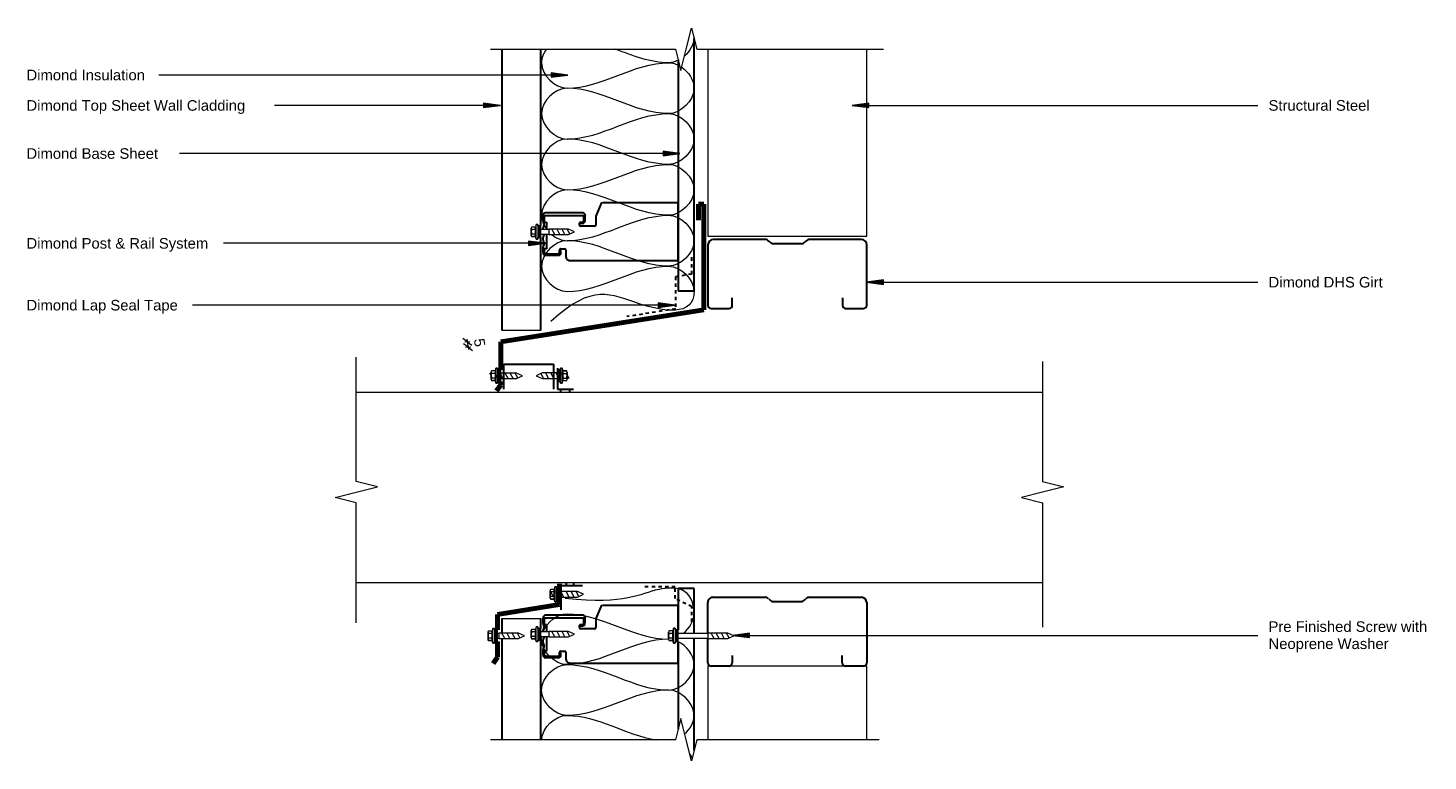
# Model space of a CAD drawing. Header units: millimetres. Extents: x -6645 to -5323, y 2821 to 3513.
import ezdxf

# ---------------------------------------------------------------- set-up
doc = ezdxf.new("R2010")
doc.units = ezdxf.units.MM
doc.linetypes.add('Dash', pattern=[6.35, 3.175, -3.175])
for name, color, linetype, lineweight in [('A-ANNO-DIMS', 7, 'Continuous', 9), ('A-ANNO-DIMS-5', 7, 'Continuous', 9), ('A-DETL-GENF', 7, 'Continuous', 9), ('A-DETL-MEDM', 7, 'Continuous', 30), ('A-DETL-THIN', 7, 'Continuous', 9), ('G-ANNO-TEXT', 7, 'Continuous', 9)]:
    doc.layers.add(name, color=color, linetype=linetype, lineweight=lineweight)
doc.layers.add('A-DETL', color=7, linetype='Continuous', lineweight=9, true_color=0x00a600)
doc.styles.add('Arial', font='arial.ttf', dxfattribs={"height": 10})
doc.dimstyles.new('New_ARIAL_2', dxfattribs={"dimscale": 304.8, "dimtxt": 10.202594, "dimasz": 0.024606, "dimexe": 0.008202, "dimexo": 0.0625, "dimgap": 0.00651, "dimtad": 1, "dimdec": 0, "dimzin": 0, "dimdsep": 46, "dimtxsty": 'Arial', "dimblk1": 'OBLIQUE', "dimblk2": 'OBLIQUE', "dimsah": 1, "dimcen": 0.09, "dimdle": 0.008202, "dimazin": 0, "dimtfac": 1, "dimtdec": 4, "dimtix": 1, "dimtmove": 2, "dimatfit": 3, "dimfxl": 0.008202, "dimfxlon": 1, "dimtvp": 1, "dimtolj": 1, "dimtzin": 0, "dimarcsym": 2})

# ---------------------------------------------------------------- blocks, each defined once
blk = doc.blocks.new('Dimond AshGrid Post _ Rail Base - Dimond AshGrid Post _ Rail Base-2102051-ASC - Square Penetration Window _ Door Head')
at = {"layer": 'A-DETL-GENF', "lineweight": 30}
for p, q in [((38.2, 22.5), (-180, 22.5)), ((-180, 22.5), (-180, 7.5)), ((-180, 7.5), (58.2, 7.5))]:
    blk.add_line(p, q, dxfattribs=at)
blk = doc.blocks.new('DHS_purlins_150 - Dimond hi-span steel purlin _specify size_-1974646-ASC - Square Penetration Window _ Door Head')
at = {"layer": 'A-DETL-GENF', "lineweight": 30}
for p, q in [((62, 0), (5, 0)), ((0, -5), (0, -53.9)), ((65, -20), (65, -3)), ((55, -23), (62, -23)), ((1.5, -57.5), (2.5, -58.5)), ((4, -62.1), (4, -87.9)), ((2.5, -91.5), (1.5, -92.5)), ((0, -96.1), (0, -145)), ((62, -127), (55, -127)), ((65, -147), (65, -130)), ((5, -150), (62, -150))]:
    blk.add_line(p, q, dxfattribs=at)
for centre, radius, start, end in [((62, -3), 3, 360, 90), ((5, -5), 5, 90, 180), ((62, -20), 3, 270, 0), ((5, -53.9), 5, 180, 225), ((-1, -62.1), 5, 0, 45), ((5, -96.1), 5, 135, 180), ((-1, -87.9), 5, 315, 0), ((62, -130), 3, 360, 90), ((5, -145), 5, 180, 270), ((62, -147), 3, 270, 0)]:
    blk.add_arc(centre, radius, start, end, dxfattribs=at)
blk = doc.blocks.new('Long section5 - Dimond Brownbuilt 900 wall cladding _specify thickness and coating_-1978609-ASC - Square Penetration Window _ Door Head')
at = {"layer": 'A-DETL-GENF'}
blk.add_line((0, 0), (0, -37), dxfattribs=at)
at = {"layer": 'A-DETL-MEDM'}
for p, q in [((265.3, 0), (0, 0)), ((0, -37), (87.5, -37)), ((98.5, -37), (265.3, -37))]:
    blk.add_line(p, q, dxfattribs=at)
blk = doc.blocks.new('Dimond AshGrid Post _ Rail System - Dimond AshGrid Post _ Rail System-1973272-ASC - Square Penetration Window _ Door Head')
at = {"layer": 'A-DETL-GENF', "lineweight": 30}
for p, q in [((-22.1, 110.2), (-22.1, 98.2)), ((-20.8, 108.7), (-20.8, 97)), ((-14.3, 112.7), (-19.7, 112.7)), ((-16, 111.5), (-19.7, 111.5)), ((-16, 109.5), (-16, 111.5)), ((-2.3, 109.5), (-16, 109.5)), ((-11.7, 111.6), (-13.2, 112.4)), ((-9.1, 112.4), (-10.6, 111.6)), ((-5.3, 112.7), (-8, 112.7)), ((-2.7, 111.6), (-4.2, 112.4)), ((3.7, 112.7), (2.2, 112.7)), ((9.1, 109.5), (2.2, 109.5)), ((6.3, 111.6), (4.8, 112.4)), ((8.9, 112.4), (7.4, 111.6)), ((15.1, 111.5), (9.1, 111.5)), ((9.1, 111.5), (9.1, 109.5)), ((15.4, 112.7), (10, 112.7)), ((15.1, 74), (15.1, 111.5)), ((17.9, 75.1), (17.9, 110.2)), ((-20.8, 97), (-17, 97)), ((-19.4, 95.8), (-16, 96.2)), ((-16, 96), (-16, 92)), ((-27.2, 87.2), (-27.2, -15)), ((-17, 91), (-23.5, 91)), ((5.2, 63.9), (5.2, 77.2)), ((6.2, 78.2), (8.1, 78.2)), ((8, 77.6), (8, 75.4)), ((9.1, 77.2), (9.1, 75.2)), ((10.2, 74), (15.1, 74)), ((10.3, 72.9), (15.3, 72.7)), ((14.9, 62.9), (6.2, 62.9)), ((26, 58.2), (14.9, 62.9)), ((27.2, 4.2), (27.2, 56.3)), ((27.2, -15), (27.2, 4.2)), ((-27.2, -15), (27.2, -15))]:
    blk.add_line(p, q, dxfattribs=at)
for centre, radius, start, end in [((-19.7, 110.2), 2.45, 90, 180), ((-16.8, 108.7), 4.02, 136.4196, 180), ((-14.3, 110.2), 2.45, 63.6686, 90), ((-11.2, 112.7), 1.25, 243.6686, 296.3314), ((-8, 110.2), 2.45, 90, 116.3314), ((-5.3, 110.2), 2.45, 63.6686, 90), ((-2.2, 112.7), 1.25, 243.6686, 265.3423), ((3.7, 110.2), 2.45, 63.6686, 90), ((6.8, 112.7), 1.25, 243.6686, 296.3314), ((10, 110.2), 2.45, 90, 116.3314), ((15.4, 110.2), 2.45, 0, 90), ((-19.7, 98.2), 2.45, 180, 276), ((-17, 96), 1, 360, 90), ((-23.5, 87.3), 3.71, 90, 180.6364), ((-17, 92), 1, 270, 360), ((6.2, 77.2), 1, 90, 180), ((10.4, 75.4), 2.45, 180, 267.14), ((8.1, 77.2), 1, 360, 90), ((10.3, 75.2), 1.2, 180, 265.2229), ((15.4, 75.1), 2.45, 267.14, 0), ((6.2, 63.9), 1, 180, 270), ((25.2, 56.3), 2.01, 0, 66.5788)]:
    blk.add_arc(centre, radius, start, end, dxfattribs=at)
blk = doc.blocks.new('Break Line_dimond - Break Line_dimond-2142460-ASC - Square Penetration Window _ Door Head')
at = {"layer": 'A-DETL-GENF'}
for p, q in [((5, 20), (0, 0)), ((10, 0), (5, 20)), ((-10, 0), (-186.3, 0)), ((-5, -20), (-10, 0)), ((0, 0), (-5, -20)), ((184.8, 0), (10, 0))]:
    blk.add_line(p, q, dxfattribs=at)
blk = doc.blocks.new('Detail-Screws-12Gx45mmTek screw 30mm1 - Prefinished screw with neoprene washer-2084702-ASC - Square Penetration Window _ Door Head')
at = {"layer": 'A-DETL-GENF'}
blk.add_hatch(color=256, dxfattribs=at).paths.add_polyline_path([(-5.5, 0), (5.5, 0), (5.5, 3), (-5.5, 3)])
for p, q in [((-4.5, 5), (-7, 4.5)), ((-7, 4.5), (-4.5, 5)), ((-7, 4.5), (-7, 3)), ((-7, 3), (-7, 4.5)), ((-7, 4.5), (7, 4.5)), ((-7, 3), (-5.5, 3)), ((-5.5, 3), (-7, 3)), ((5.5, 3), (-5.5, 3)), ((-5.5, 3), (-5.5, 0)), ((-5.5, 0), (5.5, 0)), ((-4.5, 8.7), (-4.5, 5)), ((-4.5, 5), (-4.5, 8.7)), ((-4.5, 5), (4.5, 5)), ((3.4, 9), (-3.4, 9)), ((-3.4, 9), (3.4, 9)), ((-2.3, 0), (-2.3, -7.7)), ((-2.3, 5), (-2.3, 8.7)), ((2.2, 5), (2.2, 8.7)), ((2.2, -7.7), (2.2, 0)), ((4.5, 5), (4.5, 8.7)), ((4.5, 5), (4.5, 8.7)), ((7, 4.5), (4.5, 5)), ((7, 4.5), (4.5, 5)), ((5.5, 3), (7, 3)), ((7, 3), (5.5, 3)), ((5.5, 0), (5.5, 3)), ((7, 3), (7, 4.5)), ((7, 4.5), (7, 3)), ((-2.3, -7.7), (-2.6, -7.7)), ((-2.6, -7.7), (-2.6, -26.2)), ((-2.6, -13.2), (2.5, -10.5)), ((-2.3, -7.7), (2.2, -7.7)), ((2.5, -7.7), (2.2, -7.7)), ((2.5, -26.2), (2.5, -7.7)), ((-2.6, -18), (2.5, -15.3)), ((-2.6, -22.8), (2.5, -20.1)), ((-2.6, -26.2), (0, -31.7)), ((-2, -27.4), (2.5, -25)), ((0, -31.7), (2.5, -26.2))]:
    blk.add_line(p, q, dxfattribs=at)
for centre, radius, start, end in [((-3.4, 6.9), 2.13, 90, 121.8908), ((-3.4, 6.9), 2.13, 58.1092, 121.8908), ((0, 1), 8.04, 73.7398, 106.2602), ((3.4, 6.9), 2.13, 58.1092, 121.8908), ((3.4, 6.9), 2.13, 58.1092, 90)]:
    blk.add_arc(centre, radius, start, end, dxfattribs=at)
blk = doc.blocks.new('DHS_purlins_150 - Dimond hi-span steel purlin _specify size_-1449125-ASC - Square Penetration Window _ Door Head')
at = {"layer": 'A-DETL-GENF', "lineweight": 30}
for p, q in [((5, 150), (62, 150)), ((65, 147), (65, 130)), ((0, 96.1), (0, 145)), ((62, 127), (55, 127)), ((2.5, 91.5), (1.5, 92.5)), ((4, 62.1), (4, 87.9)), ((0, 5), (0, 53.9)), ((1.5, 57.5), (2.5, 58.5)), ((55, 23), (62, 23)), ((65, 20), (65, 3)), ((34.1, 0), (5, 0)), ((62, 0), (38.6, 0))]:
    blk.add_line(p, q, dxfattribs=at)
for centre, radius, start, end in [((5, 145), 5, 90, 180), ((62, 147), 3, 0, 90), ((62, 130), 3, 270, 0), ((5, 96.1), 5, 180, 225), ((-1, 87.9), 5, 360, 45), ((5, 53.9), 5, 135, 180), ((-1, 62.1), 5, 315, 0), ((62, 20), 3, 360, 90), ((5, 5), 5, 180, 270), ((62, 3), 3, 270, 0)]:
    blk.add_arc(centre, radius, start, end, dxfattribs=at)
blk = doc.blocks.new('Break Line_dimond - Break Line_dimond-2140044-ASC - Square Penetration Window _ Door Head')
at = {"layer": 'A-DETL-GENF'}
for p, q in [((-10, 0), (-5, 20)), ((-5, 20), (0, 0)), ((-123.3, 0), (-10, 0)), ((0, 0), (5, -20)), ((5, -20), (10, 0)), ((10, 0), (127.5, 0))]:
    blk.add_line(p, q, dxfattribs=at)
blk = doc.blocks.new('Break Line_dimond - Break Line_dimond-2140445-ASC - Square Penetration Window _ Door Head')
at = {"layer": 'A-DETL-GENF'}
for p, q in [((-10, 0), (-5, 20)), ((-5, 20), (0, 0)), ((-123.3, 0), (-10, 0)), ((0, 0), (5, -20)), ((5, -20), (10, 0)), ((10, 0), (127.5, 0))]:
    blk.add_line(p, q, dxfattribs=at)
blk = doc.blocks.new('Dimond AshGrid Post _ Rail Base - Dimond AshGrid Post _ Rail Base-2141364-ASC - Square Penetration Window _ Door Head')
at = {"layer": 'A-DETL-GENF', "lineweight": 30}
for p, q in [((-41.5, -7.5), (-84, -7.5)), ((-84, -7.5), (-84, -22.5)), ((69, -7.5), (-37, -7.5)), ((-84, -22.5), (-44.8, -22.5)), ((-33.8, -22.5), (49, -22.5))]:
    blk.add_line(p, q, dxfattribs=at)
blk = doc.blocks.new('Long section5 - Dimond Brownbuilt 900 wall cladding _specify thickness and coating_-2141413-ASC - Square Penetration Window _ Door Head')
at = {"layer": 'A-DETL-GENF'}
blk.add_line((0, 0), (0, 37), dxfattribs=at)
at = {"layer": 'A-DETL-MEDM'}
for p, q in [((9.4, 37), (0, 37)), ((114.6, 37), (20.4, 37)), ((0, 0), (13.9, 0)), ((19, 0), (114.6, 0))]:
    blk.add_line(p, q, dxfattribs=at)
blk = doc.blocks.new('Break Line_dimond - Break Line_dimond-2142367-ASC - Square Penetration Window _ Door Head')
at = {"layer": 'A-DETL-GENF'}
for p, q in [((-10, 0), (-5, 20)), ((-5, 20), (0, 0)), ((-182.4, 0), (-10, 0)), ((0, 0), (5, -20)), ((5, -20), (10, 0)), ((10, 0), (184.8, 0))]:
    blk.add_line(p, q, dxfattribs=at)
blk = doc.blocks.new('Dimond AshGrid Post _ Rail System - Dimond AshGrid Post _ Rail System-V1-ASC - Square Penetration Window _ Door Head')
at = {"layer": 'A-DETL-GENF', "lineweight": 30}
for p, q in [((-22.1, 110.2), (-22.1, 98.2)), ((-20.8, 108.7), (-20.8, 97)), ((-14.3, 112.7), (-19.7, 112.7)), ((-16, 111.5), (-19.7, 111.5)), ((-16, 109.5), (-16, 111.5)), ((-2.3, 109.5), (-16, 109.5)), ((-11.7, 111.6), (-13.2, 112.4)), ((-9.1, 112.4), (-10.6, 111.6)), ((-5.3, 112.7), (-8, 112.7)), ((-2.7, 111.6), (-4.2, 112.4)), ((3.7, 112.7), (2.2, 112.7)), ((9.1, 109.5), (2.2, 109.5)), ((6.3, 111.6), (4.8, 112.4)), ((8.9, 112.4), (7.4, 111.6)), ((15.1, 111.5), (9.1, 111.5)), ((9.1, 111.5), (9.1, 109.5)), ((15.4, 112.7), (10, 112.7)), ((15.1, 74), (15.1, 111.5)), ((17.9, 75.1), (17.9, 110.2)), ((-20.8, 97), (-17, 97)), ((-19.4, 95.8), (-16, 96.2)), ((-16, 96), (-16, 92)), ((-27.2, 87.2), (-27.2, -15)), ((-17, 91), (-23.5, 91)), ((5.2, 63.9), (5.2, 77.2)), ((6.2, 78.2), (8.1, 78.2)), ((8, 77.6), (8, 75.4)), ((9.1, 77.2), (9.1, 75.2)), ((10.2, 74), (15.1, 74)), ((10.3, 72.9), (15.3, 72.7)), ((14.9, 62.9), (6.2, 62.9)), ((26, 58.2), (14.9, 62.9)), ((27.2, 4.2), (27.2, 56.3)), ((27.2, -15), (27.2, 4.2)), ((-27.2, -15), (-7, -15)), ((4, -15), (27.2, -15))]:
    blk.add_line(p, q, dxfattribs=at)
for centre, radius, start, end in [((-19.7, 110.2), 2.45, 90, 180), ((-16.8, 108.7), 4.02, 136.4196, 180), ((-14.3, 110.2), 2.45, 63.6686, 90), ((-11.2, 112.7), 1.25, 243.6686, 296.3314), ((-8, 110.2), 2.45, 90, 116.3314), ((-5.3, 110.2), 2.45, 63.6686, 90), ((-2.2, 112.7), 1.25, 243.6686, 265.3423), ((3.7, 110.2), 2.45, 63.6686, 90), ((6.8, 112.7), 1.25, 243.6686, 296.3314), ((10, 110.2), 2.45, 90, 116.3314), ((15.4, 110.2), 2.45, 0, 90), ((-19.7, 98.2), 2.45, 180, 276), ((-17, 96), 1, 360, 90), ((-23.5, 87.3), 3.71, 90, 180.6364), ((-17, 92), 1, 270, 360), ((6.2, 77.2), 1, 90, 180), ((10.4, 75.4), 2.45, 180, 267.14), ((8.1, 77.2), 1, 360, 90), ((10.3, 75.2), 1.2, 180, 265.2229), ((15.4, 75.1), 2.45, 267.14, 0), ((6.2, 63.9), 1, 180, 270), ((25.2, 56.3), 2.01, 0, 66.5788)]:
    blk.add_arc(centre, radius, start, end, dxfattribs=at)
blk = doc.blocks.new('Detail-Screws-12Gx45mmTek screw 30mm1 - Prefinished screw with neoprene washer-2141724-ASC - Square Penetration Window _ Door Head')
at = {"layer": 'A-DETL-GENF'}
blk.add_hatch(color=256, dxfattribs=at).paths.add_polyline_path([(-5.5, 0), (5.5, 0), (5.5, 3), (-5.5, 3)])
for p, q in [((-4.5, 5), (-7, 4.5)), ((-7, 4.5), (-4.5, 5)), ((-7, 4.5), (-7, 3)), ((-7, 3), (-7, 4.5)), ((-7, 4.5), (7, 4.5)), ((-7, 3), (-5.5, 3)), ((-5.5, 3), (-7, 3)), ((5.5, 3), (-5.5, 3)), ((-5.5, 3), (-5.5, 0)), ((-5.5, 0), (5.5, 0)), ((-4.5, 8.7), (-4.5, 5)), ((-4.5, 5), (-4.5, 8.7)), ((-4.5, 5), (4.5, 5)), ((3.4, 9), (-3.4, 9)), ((-3.4, 9), (3.4, 9)), ((-2.3, 0), (-2.3, -1.4)), ((-2.3, 5), (-2.3, 8.7)), ((2.2, 5), (2.2, 8.7)), ((2.2, -1.4), (2.2, 0)), ((4.5, 5), (4.5, 8.7)), ((4.5, 5), (4.5, 8.7)), ((7, 4.5), (4.5, 5)), ((7, 4.5), (4.5, 5)), ((5.5, 3), (7, 3)), ((7, 3), (5.5, 3)), ((5.5, 0), (5.5, 3)), ((7, 3), (7, 4.5)), ((7, 4.5), (7, 3)), ((-2.3, -1.4), (-2.6, -1.4)), ((-2.6, -1.4), (-2.6, -19.9)), ((-2.6, -6.9), (2.5, -4.2)), ((-2.6, -11.7), (2.5, -9.1)), ((-2.3, -1.4), (2.2, -1.4)), ((2.5, -1.4), (2.2, -1.4)), ((2.5, -19.9), (2.5, -1.4)), ((-2.6, -16.6), (2.5, -13.9)), ((-2.6, -19.9), (0, -25.4)), ((-2, -21.1), (2.5, -18.7)), ((0, -25.4), (2.5, -19.9))]:
    blk.add_line(p, q, dxfattribs=at)
for centre, radius, start, end in [((-3.4, 6.9), 2.13, 90, 121.8908), ((-3.4, 6.9), 2.13, 58.1092, 121.8908), ((0, 1), 8.04, 73.7398, 106.2602), ((3.4, 6.9), 2.13, 58.1092, 121.8908), ((3.4, 6.9), 2.13, 58.1092, 90)]:
    blk.add_arc(centre, radius, start, end, dxfattribs=at)
blk = doc.blocks.new('12gx20mmTek screw - Standard-2143570-ASC - Square Penetration Window _ Door Head')
at = {"layer": 'A-DETL-GENF'}
blk.add_hatch(color=256, dxfattribs=at).paths.add_polyline_path([(-5.5, 0), (5.5, 0), (5.5, 3), (-5.5, 3)])
for p, q in [((-4.5, 5), (-7, 4.5)), ((-7, 4.5), (-4.5, 5)), ((-7, 4.5), (-7, 3)), ((-7, 3), (-7, 4.5)), ((-7, 4.5), (7, 4.5)), ((-7, 3), (7, 3)), ((7, 3), (-7, 3)), ((-5.5, 3), (-5.5, 0)), ((-5.5, 0), (-2.6, 0)), ((-4.5, 8.7), (-4.5, 5)), ((-4.5, 5), (-4.5, 8.7)), ((-4.5, 5), (4.5, 5)), ((3.4, 9), (-3.4, 9)), ((-3.4, 9), (3.4, 9)), ((-2.6, 5.6), (2.5, 8.3)), ((-2.6, 0.8), (2.5, 3.5)), ((2.5, 0), (-2.6, 0)), ((-2.6, 0), (-2.6, -17)), ((-2.2, 5), (-2.2, 8.7)), ((2.2, 5), (2.2, 8.7)), ((2.5, 0), (5.5, 0)), ((2.5, -17), (2.5, 0)), ((4.5, 5), (4.5, 8.7)), ((4.5, 5), (4.5, 8.7)), ((7, 4.5), (4.5, 5)), ((7, 4.5), (4.5, 5)), ((5.5, 0), (5.5, 3)), ((7, 3), (7, 4.5)), ((7, 4.5), (7, 3)), ((-2.6, -4), (2.5, -1.3)), ((-2.6, -8.9), (2.5, -6.2)), ((-2.6, -13.7), (2.5, -11)), ((-2.6, -17), (0, -22.5)), ((-2, -18.2), (2.5, -15.8)), ((0, -22.5), (2.5, -17))]:
    blk.add_line(p, q, dxfattribs=at)
for centre, radius, start, end in [((-3.4, 6.9), 2.13, 90, 121.8908), ((-3.4, 6.9), 2.13, 58.1092, 121.8908), ((0, 1), 8.04, 73.7398, 106.2602), ((3.4, 6.9), 2.13, 58.1092, 121.8908), ((3.4, 6.9), 2.13, 58.1092, 90)]:
    blk.add_arc(centre, radius, start, end, dxfattribs=at)
blk = doc.blocks.new('Detail-Screws-12Gx45mmTek screw 30mm1 - Prefinished screw with neoprene washer-2142244-ASC - Square Penetration Window _ Door Head')
at = {"layer": 'A-DETL-GENF'}
blk.add_hatch(color=256, dxfattribs=at).paths.add_polyline_path([(-5.5, 0), (5.5, 0), (5.5, 3), (-5.5, 3)])
for p, q in [((-4.5, 5), (-7, 4.5)), ((-7, 4.5), (-4.5, 5)), ((-7, 4.5), (-7, 3)), ((-7, 3), (-7, 4.5)), ((-7, 4.5), (7, 4.5)), ((-7, 3), (-5.5, 3)), ((-5.5, 3), (-7, 3)), ((5.5, 3), (-5.5, 3)), ((-5.5, 3), (-5.5, 0)), ((-5.5, 0), (5.5, 0)), ((-4.5, 8.7), (-4.5, 5)), ((-4.5, 5), (-4.5, 8.7)), ((-4.5, 5), (4.5, 5)), ((3.4, 9), (-3.4, 9)), ((-3.4, 9), (3.4, 9)), ((-2.3, 0), (-2.3, -28.4)), ((-2.3, 5), (-2.3, 8.7)), ((2.2, 5), (2.2, 8.7)), ((2.2, -28.4), (2.2, 0)), ((4.5, 5), (4.5, 8.7)), ((4.5, 5), (4.5, 8.7)), ((7, 4.5), (4.5, 5)), ((7, 4.5), (4.5, 5)), ((5.5, 3), (7, 3)), ((7, 3), (5.5, 3)), ((5.5, 0), (5.5, 3)), ((7, 3), (7, 4.5)), ((7, 4.5), (7, 3)), ((-2.3, -28.4), (-2.6, -28.4)), ((-2.6, -28.4), (-2.6, -46.9)), ((-2.6, -33.9), (2.5, -31.2)), ((-2.6, -38.7), (2.5, -36)), ((-2.3, -28.4), (2.2, -28.4)), ((2.5, -28.4), (2.2, -28.4)), ((2.5, -46.9), (2.5, -28.4)), ((-2.6, -43.5), (2.5, -40.8)), ((-2.6, -46.9), (0, -52.4)), ((-2, -48.1), (2.5, -45.6)), ((0, -52.4), (2.5, -46.9))]:
    blk.add_line(p, q, dxfattribs=at)
for centre, radius, start, end in [((-3.4, 6.9), 2.13, 90, 121.8908), ((-3.4, 6.9), 2.13, 58.1092, 121.8908), ((0, 1), 8.04, 73.7398, 106.2602), ((3.4, 6.9), 2.13, 58.1092, 121.8908), ((3.4, 6.9), 2.13, 58.1092, 90)]:
    blk.add_arc(centre, radius, start, end, dxfattribs=at)
blk = doc.blocks.new('12gx20mmTek screw - Standard-2143516-ASC - Square Penetration Window _ Door Head')
at = {"layer": 'A-DETL-GENF'}
blk.add_hatch(color=256, dxfattribs=at).paths.add_polyline_path([(-5.5, 0), (5.5, 0), (5.5, 3), (-5.5, 3)])
for p, q in [((-4.5, 5), (-7, 4.5)), ((-7, 4.5), (-4.5, 5)), ((-7, 4.5), (-7, 3)), ((-7, 3), (-7, 4.5)), ((-7, 4.5), (7, 4.5)), ((-7, 3), (7, 3)), ((7, 3), (-7, 3)), ((-5.5, 3), (-5.5, 0)), ((-5.5, 0), (-2.6, 0)), ((-4.5, 8.7), (-4.5, 5)), ((-4.5, 5), (-4.5, 8.7)), ((-4.5, 5), (4.5, 5)), ((3.4, 9), (-3.4, 9)), ((-3.4, 9), (3.4, 9)), ((-2.6, 7.6), (2.5, 10.3)), ((-2.6, 2.8), (2.5, 5.5)), ((-2.6, -2.1), (2.5, 0.6)), ((2.5, 0), (-2.6, 0)), ((-2.6, 0), (-2.6, -15)), ((-2.2, 5), (-2.2, 8.7)), ((2.2, 5), (2.2, 8.7)), ((2.5, 0), (5.5, 0)), ((2.5, -15), (2.5, 0)), ((4.5, 5), (4.5, 8.7)), ((4.5, 5), (4.5, 8.7)), ((7, 4.5), (4.5, 5)), ((7, 4.5), (4.5, 5)), ((5.5, 0), (5.5, 3)), ((7, 3), (7, 4.5)), ((7, 4.5), (7, 3)), ((-2.6, -6.9), (2.5, -4.2)), ((-2.6, -11.7), (2.5, -9)), ((-2.6, -15), (0, -20.5)), ((-2, -16.2), (2.5, -13.8)), ((0, -20.5), (2.5, -15))]:
    blk.add_line(p, q, dxfattribs=at)
for centre, radius, start, end in [((-3.4, 6.9), 2.13, 90, 121.8908), ((-3.4, 6.9), 2.13, 58.1092, 121.8908), ((0, 1), 8.04, 73.7398, 106.2602), ((3.4, 6.9), 2.13, 58.1092, 121.8908), ((3.4, 6.9), 2.13, 58.1092, 90)]:
    blk.add_arc(centre, radius, start, end, dxfattribs=at)
blk = doc.blocks.new('12gx20mmTek screw - Standard-2143451-ASC - Square Penetration Window _ Door Head')
at = {"layer": 'A-DETL-GENF'}
blk.add_hatch(color=256, dxfattribs=at).paths.add_polyline_path([(5.5, 3), (-5.5, 3), (-5.5, 0), (5.5, 0)])
for p, q in [((-4.5, 5), (-7, 4.5)), ((-7, 4.5), (-4.5, 5)), ((-7, 4.5), (-7, 3)), ((-7, 3), (-7, 4.5)), ((-7, 4.5), (7, 4.5)), ((-7, 3), (7, 3)), ((7, 3), (-7, 3)), ((-5.5, 3), (-5.5, 0)), ((-5.5, 0), (-2.6, 0)), ((-4.5, 8.7), (-4.5, 5)), ((-4.5, 5), (-4.5, 8.7)), ((-4.5, 5), (4.5, 5)), ((3.4, 9), (-3.4, 9)), ((-3.4, 9), (3.4, 9)), ((-2.6, 8.1), (2.5, 10.8)), ((-2.6, 3.3), (2.5, 6)), ((-2.6, -1.5), (2.5, 1.2)), ((2.5, 0), (-2.6, 0)), ((-2.6, 0), (-2.6, -14.5)), ((-2.2, 5), (-2.2, 8.7)), ((2.2, 5), (2.2, 8.7)), ((2.5, 0), (5.5, 0)), ((2.5, -14.5), (2.5, 0)), ((4.5, 5), (4.5, 8.7)), ((4.5, 5), (4.5, 8.7)), ((7, 4.5), (4.5, 5)), ((7, 4.5), (4.5, 5)), ((5.5, 0), (5.5, 3)), ((7, 3), (7, 4.5)), ((7, 4.5), (7, 3)), ((-2.6, -6.3), (2.5, -3.6)), ((-2.6, -11.2), (2.5, -8.5)), ((-2.6, -14.5), (0, -20)), ((-2, -15.7), (2.5, -13.3)), ((0, -20), (2.5, -14.5))]:
    blk.add_line(p, q, dxfattribs=at)
for centre, radius, start, end in [((-3.4, 6.9), 2.13, 90, 121.8908), ((-3.4, 6.9), 2.13, 58.1092, 121.8908), ((0, 1), 8.04, 73.7398, 106.2602), ((3.4, 6.9), 2.13, 58.1092, 121.8908), ((3.4, 6.9), 2.13, 58.1092, 90)]:
    blk.add_arc(centre, radius, start, end, dxfattribs=at)
blk = doc.blocks.new('DIMBLOCK1-ASC - Square Penetration Window _ Door Head')
at = {"layer": 'A-ANNO-DIMS-5'}
for p, q in [((-6230.1, 3216.6), (-6234.3, 3219.7)), ((-6229.3, 3211.6), (-6233.6, 3214.8)), ((-6230.1, 3216.6), (-6232.5, 3216.2)), ((-6230.4, 3219), (-6228.9, 3209.2)), ((-6230.1, 3216.6), (-6227.6, 3217)), ((-6230.1, 3216.6), (-6225.8, 3213.5)), ((-6229.3, 3211.6), (-6231.7, 3211.3)), ((-6229.3, 3211.6), (-6226.8, 3212)), ((-6229.3, 3211.6), (-6225, 3208.5))]:
    blk.add_line(p, q, dxfattribs=at)
at = {"layer": 'A-ANNO-DIMS-5', "color": 0, "insert": (-6214.1, 3220.5), "char_height": 10, "width": 9.229, "attachment_point": 1, "rotation": 279, "line_spacing_factor": 0.941778, "style": 'Arial'}
blk.add_mtext('5', dxfattribs=at)
blk = doc.blocks.new('_Oblique')
at = {"color": 0, "linetype": 'ByBlock', "lineweight": -2}
blk.add_line((-0.5, -0.5), (0.5, 0.5), dxfattribs=at)

msp = doc.modelspace()

# ---------------------------------------------------------------- hatches: boundary and pattern name
at = {"layer": 'G-ANNO-TEXT'}
for points in [[(-6135.1, 3468.5), (-6151, 3470.5), (-6151, 3466.4)], [(-6198.8, 3439.8), (-6214.7, 3441.9), (-6214.7, 3437.7)], [(-5866.7, 3439.8), (-5850.8, 3437.7), (-5850.8, 3441.9)], [(-6029.3, 3394.4), (-6045.1, 3396.5), (-6045.1, 3392.3)], [(-6156.3, 3309.6), (-6172.2, 3311.7), (-6172.2, 3307.5)], [(-5853, 3272.9), (-5837.1, 3270.8), (-5837.1, 3275)], [(-6034, 3251.2), (-6049.9, 3253.3), (-6049.9, 3249.1)], [(-5979.3, 2939.4), (-5963.5, 2937.3), (-5963.5, 2941.5)]]:
    msp.add_hatch(color=256, dxfattribs=at).paths.add_polyline_path(points)

# ---------------------------------------------------------------- linework, layer by layer
at = {"layer": 'A-DETL', "lineweight": 70}
for p, q in [((-6006.8, 3346.5), (-6011.8, 3346.5)), ((-6011.8, 3346.5), (-6011.8, 3331.5)), ((-6006.8, 3346.5), (-6006.8, 3246.9)), ((-6006.8, 3246.9), (-6198.5, 3216.5)), ((-6198.5, 3216.5), (-6198.5, 3190.1)), ((-6198.5, 3176), (-6202.5, 3170.3)), ((-6198.5, 3179.1), (-6198.5, 3176)), ((-6142.9, 2988), (-6142.9, 2983.7)), ((-6142.9, 2968.5), (-6201.5, 2959.2)), ((-6142.9, 2972.7), (-6142.9, 2968.5)), ((-6201.5, 2959.2), (-6201.5, 2944.5)), ((-6201.5, 2933.5), (-6201.5, 2918.7)), ((-6201.5, 2918.7), (-6205.5, 2913))]:
    msp.add_line(p, q, dxfattribs=at)
at = {"layer": 'A-DETL', "linetype": 'Dash', "lineweight": 30}
for p, q in [((-6018.1, 3280.5), (-6018.1, 3297.1)), ((-6018.1, 3280.5), (-6033.4, 3278.1)), ((-6033.4, 3278.1), (-6033.4, 3247.7)), ((-6033.4, 3247.7), (-6079.4, 3240.4)), ((-6033.7, 2985.2), (-6062.9, 2985.2)), ((-6033.7, 2974.1), (-6033.7, 2985.2)), ((-6017.9, 2966.4), (-6033.7, 2974.1)), ((-6017.9, 2952.2), (-6017.9, 2966.4))]:
    msp.add_line(p, q, dxfattribs=at)
at = {"layer": 'A-DETL', "lineweight": 30}
for p, q in [((-6195.5, 3171.9), (-6195.5, 3195.6)), ((-6195.5, 3195.6), (-6148.6, 3195.6)), ((-6148.6, 3195.6), (-6148.6, 3171.9)), ((-6144.9, 3191.8), (-6144.9, 3171.9)), ((-6144.9, 3171.9), (-6129.9, 3171.9)), ((-6141.9, 3171.9), (-6141.9, 3169.1)), ((-6133.6, 3171.9), (-6133.6, 3169.1)), ((-6136.4, 2986.4), (-6136.4, 2989.1)), ((-6129.5, 2986.4), (-6129.5, 2989.1)), ((-6141.4, 2963.5), (-6141.4, 2986.4)), ((-6141.4, 2986.4), (-6121.4, 2986.4))]:
    msp.add_line(p, q, dxfattribs=at)
at = {"layer": 'A-DETL', "lineweight": 18}
for p, q in [((-6334.9, 3169.1), (-5686.8, 3169.1)), ((-5686.8, 2989.1), (-6334.9, 2989.1))]:
    msp.add_line(p, q, dxfattribs=at)
for points in [[(-6015.9, 3503.8), (-6016.1, 3497.3), (-6019.8, 3490.9), (-6025, 3486.4)], [(-6039.9, 3480.1), (-6057.1, 3480.1), (-6073.5, 3486.7), (-6090, 3492.9)], [(-6135.9, 3456.1), (-6102.9, 3456.1), (-6072.9, 3480.1), (-6039.9, 3480.1)], [(-6030.8, 3482.5), (-6033.8, 3481), (-6036.9, 3480.1), (-6039.9, 3480.1)], [(-6039.9, 3480.1), (-6036.4, 3480.1), (-6032.8, 3479), (-6029.5, 3477.1)], [(-6135.9, 3456.1), (-6147.2, 3456.1), (-6172.6, 3432.1), (-6147.2, 3408.1), (-6135.9, 3408.1)], [(-6039.9, 3432.1), (-6072.9, 3432.1), (-6102.9, 3456.1), (-6135.9, 3456.1)], [(-6135.9, 3408.1), (-6102.9, 3408.1), (-6072.9, 3432.1), (-6039.9, 3432.1)], [(-6039.9, 3432.1), (-6028.6, 3432.1), (-6003.2, 3408.1), (-6028.6, 3384.1), (-6039.9, 3384.1)], [(-6135.9, 3408.1), (-6147.2, 3408.1), (-6172.6, 3384.1), (-6147.2, 3360.1), (-6135.9, 3360.1)], [(-6039.9, 3384.1), (-6072.9, 3384.1), (-6102.9, 3408.1), (-6135.9, 3408.1)], [(-6135.9, 3360.1), (-6102.9, 3360.1), (-6072.9, 3384.1), (-6039.9, 3384.1)], [(-6039.9, 3384.1), (-6028.6, 3384.1), (-6003.2, 3360.1), (-6028.6, 3336.1), (-6039.9, 3336.1)], [(-6039.9, 3336.1), (-6072.9, 3336.1), (-6102.9, 3360.1), (-6135.9, 3360.1)], [(-6135.9, 3312.1), (-6102.9, 3312.1), (-6072.9, 3336.1), (-6039.9, 3336.1)], [(-6039.9, 3336.1), (-6028.6, 3336.1), (-6003.2, 3312.1), (-6028.6, 3288.1), (-6039.9, 3288.1)], [(-6135.9, 3312.1), (-6147.2, 3312.1), (-6172.6, 3288.1), (-6147.2, 3264.1), (-6135.9, 3264.1)], [(-6150.3, 3317.9), (-6146, 3314.4), (-6140.8, 3312.1), (-6135.9, 3312.1)], [(-6039.9, 3288.1), (-6072.9, 3288.1), (-6102.9, 3312.1), (-6135.9, 3312.1)], [(-6135.9, 3264.1), (-6102.9, 3264.1), (-6072.9, 3288.1), (-6039.9, 3288.1)], [(-6039.9, 3288.1), (-6028.6, 3288.1), (-6015.9, 3275.4), (-6015.9, 3264.1)], [(-6158.5, 2942.8), (-6155, 2952.1), (-6145, 2959.8), (-6135.9, 2959.8)], [(-6135.9, 2959.8), (-6102.9, 2959.8), (-6072.9, 2935.8), (-6039.9, 2935.8)], [(-6026.2, 2941.3), (-6020.3, 2946), (-6015.9, 2953.1), (-6015.9, 2959.8)], [(-6039.9, 2935.8), (-6072.9, 2935.8), (-6102.9, 2911.8), (-6135.9, 2911.8)], [(-6135.9, 2863.8), (-6147.2, 2863.8), (-6172.6, 2887.8), (-6147.2, 2911.8), (-6135.9, 2911.8)], [(-6135.9, 2911.8), (-6102.9, 2911.8), (-6072.9, 2887.8), (-6039.9, 2887.8)], [(-6039.9, 2887.8), (-6072.9, 2887.8), (-6102.9, 2863.8), (-6135.9, 2863.8)], [(-6159.9, 2840.8), (-6159.2, 2852.5), (-6146.9, 2863.8), (-6135.9, 2863.8)], [(-6135.9, 2863.8), (-6106.9, 2863.8), (-6080.2, 2845.2), (-6051.7, 2840.8)], [(-6034.2, 2840.7), (-6033.9, 2840.8), (-6033.6, 2840.9), (-6033.3, 2841.1)], [(-6017.6, 2823.4), (-6018.3, 2824.8), (-6019.1, 2826.3), (-6020, 2827.6)]]:
    msp.add_open_spline(points, degree=3, dxfattribs=at)
for points, knots in [([(-6155.4, 3492.9), (-6158.2, 3489.1), (-6164.7, 3472.6), (-6147.2, 3456.1), (-6135.9, 3456.1)], [0.886669, 0.886669, 0.886669, 0.886669, 1.414214, 2.828427, 2.828427, 2.828427, 2.828427]), ([(-6027.6, 3475.9), (-6021, 3471.4), (-6007.9, 3451.7), (-6028.6, 3432.1), (-6039.9, 3432.1)], [0.517032, 0.517032, 0.517032, 0.517032, 1.414214, 2.828427, 2.828427, 2.828427, 2.828427]), ([(-6135.9, 3360.1), (-6147.2, 3360.1), (-6164.9, 3343.4), (-6158, 3326.7), (-6154.9, 3322.8)], [0, 0, 0, 0, 1.414214, 1.967074, 1.967074, 1.967074, 1.967074]), ([(-6135.9, 2911.8), (-6147.2, 2911.8), (-6160.8, 2924.6), (-6159.9, 2937.5), (-6159.7, 2938.3)], [0, 0, 0, 0, 1.414214, 1.512172, 1.512172, 1.512172, 1.512172]), ([(-6039.9, 2887.8), (-6028.6, 2887.8), (-6006.4, 2908.8), (-6023, 2929.8), (-6031.3, 2933.7)], [0, 0, 0, 0, 1.414214, 2.472395, 2.472395, 2.472395, 2.472395]), ([(-6024.8, 2846.3), (-6019.6, 2850.9), (-6009.1, 2869.3), (-6028.6, 2887.8), (-6039.9, 2887.8)], [0.652714, 0.652714, 0.652714, 0.652714, 1.414214, 2.828427, 2.828427, 2.828427, 2.828427])]:
    msp.add_open_spline(points, degree=3, knots=knots, dxfattribs=at)
at = {"layer": 'A-DETL'}
for points, knots in [([(-6015.9, 3264.7), (-6015.9, 3239.5), (-6082.1, 3252.6), (-6111.1, 3272.3), (-6151.1, 3235.9)], [0, 0, 0, 0, 0.1397079, 0.310973, 0.310973, 0.310973, 0.310973]), ([(-6015.9, 2959.2), (-6015.5, 2985.3), (-6060.3, 2986.7), (-6078.8, 2968.2), (-6137.7, 2974.1)], [0, 0, 0, 0, 0.1206342, 0.282297, 0.282297, 0.282297, 0.282297])]:
    msp.add_open_spline(points, degree=3, knots=knots, dxfattribs=at)
at = {"layer": 'A-DETL-THIN'}
for p, q in [((-6002.8, 3492.9), (-6002.8, 3316.5)), ((-5852.8, 3316.5), (-5852.8, 3492.9)), ((-6002.8, 3316.5), (-5852.8, 3316.5)), ((-5852.8, 2910.4), (-6002.8, 2910.4)), ((-6002.8, 2910.4), (-6002.8, 2840.8)), ((-5852.8, 2840.8), (-5852.8, 2910.4))]:
    msp.add_line(p, q, dxfattribs=at)
at = {"layer": 'G-ANNO-TEXT'}
for p, q in [((-6461.4, 3468.5), (-6521.4, 3468.5)), ((-6135.1, 3468.5), (-6461.4, 3468.5)), ((-6135.1, 3468.5), (-6151, 3470.5)), ((-6151, 3470.5), (-6151, 3466.4)), ((-6151, 3466.4), (-6135.1, 3468.5)), ((-6198.8, 3439.8), (-6412, 3439.8)), ((-6198.8, 3439.8), (-6214.7, 3441.9)), ((-6214.7, 3441.9), (-6214.7, 3437.7)), ((-6214.7, 3437.7), (-6198.8, 3439.8)), ((-5850.8, 3441.9), (-5866.7, 3439.8)), ((-5866.7, 3439.8), (-5850.8, 3437.7)), ((-5866.7, 3439.8), (-5483.6, 3439.8)), ((-5850.8, 3437.7), (-5850.8, 3441.9)), ((-6029.3, 3394.4), (-6501.8, 3394.4)), ((-6029.3, 3394.4), (-6045.1, 3396.5)), ((-6045.1, 3396.5), (-6045.1, 3392.3)), ((-6045.1, 3392.3), (-6029.3, 3394.4)), ((-6451, 3309.6), (-6460.2, 3309.6)), ((-6156.3, 3309.6), (-6451, 3309.6)), ((-6156.3, 3309.6), (-6172.2, 3311.7)), ((-6172.2, 3311.7), (-6172.2, 3307.5)), ((-6172.2, 3307.5), (-6156.3, 3309.6)), ((-5837.1, 3275), (-5853, 3272.9)), ((-5853, 3272.9), (-5837.1, 3270.8)), ((-5853, 3272.9), (-5483.6, 3272.9)), ((-5837.1, 3270.8), (-5837.1, 3275)), ((-6034, 3251.2), (-6049.9, 3253.3)), ((-6049.9, 3253.3), (-6049.9, 3249.1)), ((-6034, 3251.2), (-6489.6, 3251.2)), ((-6049.9, 3249.1), (-6034, 3251.2)), ((-5963.5, 2941.5), (-5979.3, 2939.4)), ((-5979.3, 2939.4), (-5963.5, 2937.3)), ((-5979.3, 2939.4), (-5483.6, 2939.4)), ((-5963.5, 2937.3), (-5963.5, 2941.5))]:
    msp.add_line(p, q, dxfattribs=at)

# ---------------------------------------------------------------- block references
at = {"layer": 'A-DETL-GENF'}
for name, p, rotation in [('Break Line_dimond - Break Line_dimond-2142460-ASC - Square Penetration Window _ Door Head', (-6023.4, 3492.9), 180), ('Long section5 - Dimond Brownbuilt 900 wall cladding _specify thickness and coating_-1978609-ASC - Square Penetration Window _ Door Head', (-6197.6, 3227.6), 90), ('Detail-Screws-12Gx45mmTek screw 30mm1 - Prefinished screw with neoprene washer-2084702-ASC - Square Penetration Window _ Door Head', (-6160.6, 3320.5), 89.99999999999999), ('Break Line_dimond - Break Line_dimond-2140044-ASC - Square Penetration Window _ Door Head', (-6334.9, 3074.6), 89.99999999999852), ('12gx20mmTek screw - Standard-2143516-ASC - Square Penetration Window _ Door Head', (-6198.5, 3184.6), 89.99999999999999), ('12gx20mmTek screw - Standard-2143451-ASC - Square Penetration Window _ Door Head', (-6144.9, 3184.6), 269.9999999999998), ('Break Line_dimond - Break Line_dimond-2140445-ASC - Square Penetration Window _ Door Head', (-5686.8, 3074.6), 269.9999999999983), ('12gx20mmTek screw - Standard-2143570-ASC - Square Penetration Window _ Door Head', (-6142.9, 2978.2), 89.99999999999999), ('Long section5 - Dimond Brownbuilt 900 wall cladding _specify thickness and coating_-2141413-ASC - Square Penetration Window _ Door Head', (-6197.6, 2955.4), 269.9999999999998), ('Detail-Screws-12Gx45mmTek screw 30mm1 - Prefinished screw with neoprene washer-2141724-ASC - Square Penetration Window _ Door Head', (-6201.5, 2939), 89.99999999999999), ('Detail-Screws-12Gx45mmTek screw 30mm1 - Prefinished screw with neoprene washer-2084702-ASC - Square Penetration Window _ Door Head', (-6160.6, 2940.5), 89.99999999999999), ('Detail-Screws-12Gx45mmTek screw 30mm1 - Prefinished screw with neoprene washer-2142244-ASC - Square Penetration Window _ Door Head', (-6030.9, 2939.1), 89.99999999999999), ('Break Line_dimond - Break Line_dimond-2142367-ASC - Square Penetration Window _ Door Head', (-6023.4, 2840.8), 180)]:
    msp.add_blockref(name, p, dxfattribs=dict(at, rotation=rotation))
at = {"layer": 'A-DETL-GENF', "lineweight": 30}
for name, p, rotation in [('Dimond AshGrid Post _ Rail Base - Dimond AshGrid Post _ Rail Base-2102051-ASC - Square Penetration Window _ Door Head', (-6008.4, 3444.7), 89.99999999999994), ('Dimond AshGrid Post _ Rail System - Dimond AshGrid Post _ Rail System-1973272-ASC - Square Penetration Window _ Door Head', (-6045.9, 3320.5), 89.99999999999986), ('DHS_purlins_150 - Dimond hi-span steel purlin _specify size_-1974646-ASC - Square Penetration Window _ Door Head', (-5852.8, 3313.2), 270.0000000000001), ('Dimond AshGrid Post _ Rail Base - Dimond AshGrid Post _ Rail Base-2141364-ASC - Square Penetration Window _ Door Head', (-6008.4, 2899.8), 269.9999999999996), ('DHS_purlins_150 - Dimond hi-span steel purlin _specify size_-1449125-ASC - Square Penetration Window _ Door Head', (-6002.9, 2975.4), 269.9999999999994), ('Dimond AshGrid Post _ Rail System - Dimond AshGrid Post _ Rail System-V1-ASC - Square Penetration Window _ Door Head', (-6045.9, 2940.5), 89.99999999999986)]:
    msp.add_blockref(name, p, dxfattribs=dict(at, rotation=rotation))

# ---------------------------------------------------------------- texts
at = {"layer": 'G-ANNO-TEXT', "char_height": 10, "attachment_point": 1, "style": 'Arial'}
for s, insert, width in [('Dimond Insulation', (-6646.3, 3473.5), 139.093), ('Dimond Top Sheet Wall Cladding', (-6646.3, 3444.8), 256.941), ('Structural Steel', (-5473.4, 3444.8), 118.65), ('Dimond Base Sheet', (-6646.3, 3399.4), 154.325), ('Dimond Post & Rail System', (-6646.3, 3314.6), 213.249), ('Dimond DHS Girt', (-5473.4, 3277.9), 133.481), ('Dimond Lap Seal Tape', (-6646.3, 3256.2), 177.173), ('Pre Finished Screw with ', (-5473.4, 2952.7), 189.198), ('Neoprene Washer', (-5473.4, 2936.5), 140.696)]:
    msp.add_mtext(s, dxfattribs=dict(at, insert=insert, width=width))

# ---------------------------------------------------------------- dimensions: what is measured, and where the dimension line sits
at = {"layer": 'A-ANNO-DIMS'}
dim = msp.add_linear_dim(base=(-6229.3, 3211.6), p1=(-6227.6, 3217), p2=(-6226.8, 3212), angle=279, dimstyle='New_ARIAL_2', override={"dimpost": '<>', "dimfxl": 5}, dxfattribs=at)
dim.commit()
dim.dimension.update_dxf_attribs({"geometry": 'DIMBLOCK1-ASC - Square Penetration Window _ Door Head', "text_midpoint": (-6220, 3214.9), "dimtype": 160, "text_rotation": 279})

doc.saveas('drawing.dxf')
